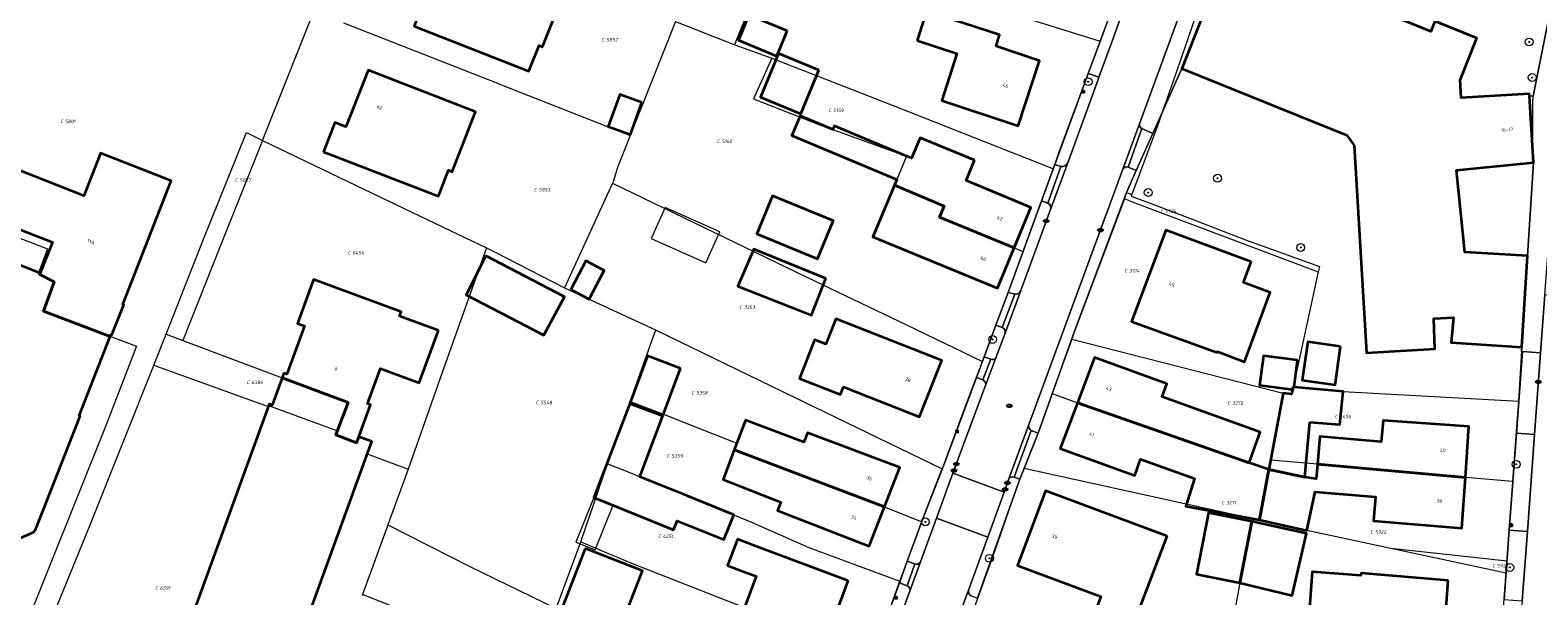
# Model space of a CAD drawing. Header units: metres. Extents: x 183765 to 187731, y 443805 to 446163.
# Tile 74 of 120: x 186454 to 186608, y 444591 to 444649. Entities that reach past the tile are written whole.
import ezdxf
from ezdxf.enums import TextEntityAlignment as Align

# ---------------------------------------------------------------- set-up
doc = ezdxf.new("R2010")
doc.units = ezdxf.units.M
doc.layers.get('0').update_dxf_attribs({"lineweight": 25})
for name, color, linetype, lineweight in [('B-WE-GR-BOOM-S', 253, 'Continuous', 25), ('B-WE-IE-MEUBILAIR-S', 7, 'Continuous', 25), ('B-WE-OG-BEBOUWING-GV', 7, 'Continuous', 35), ('B-WE-OG-BEBOUWING-T18', 10, 'Continuous', 18), ('B-WE-OG-BEBOUWING_LUIFEL-GV', 7, 'Continuous', 18), ('B-WE-OG-BEBOUWING_SCHUUR-GV', 7, 'Continuous', 18), ('B-WE-OG-TERREIN_ERF-GV', 7, 'Continuous', 18), ('B-WE-VH-GESLOTENVERHARDING_ASFALT-GV', 10, 'Continuous', 18), ('B-WE-VH-OPENVERHARDING_BETONSTRAATSTEEN-GV', 90, 'Continuous', 18), ('B-WE-VH-OPENVERHARDING_STRAATBAKSTEEN-GV', 90, 'Continuous', 18), ('B-WE-VH-OPENVERHARDING_TEGEL-GV', 90, 'Continuous', 18)]:
    doc.layers.add(name, color=color, linetype=linetype, lineweight=lineweight)
doc.layers.add('B-WE-KG-GRENS_PERCEEL-G', color=7, linetype='Continuous', lineweight=13, true_color=0xa55252)
doc.layers.add('B-WE-KG-GRENS_PERCEEL-S', color=7, linetype='Continuous', lineweight=25, true_color=0xa55252)
doc.styles.add('NLCS-ISO', font='NLCS-ISO.ttf')
doc.styles.add('NLCS-ISO-M200-T18', font='NLCS-ISO.ttf', dxfattribs={"height": 0.36})

# ---------------------------------------------------------------- blocks, each defined once
blk = doc.blocks.new('SIE-MEUBILAIR_PAAL_LICHTMAST-SO')
for points in [[(-0.62, 0), (-1, 0)], [(-0.71, 0.71), (-0.44, 0.44)], [(0, 1), (0, 0.62)], [(0.44, 0.44), (0.71, 0.71)], [(1, 0), (0.62, 0)], [(-0.71, -0.71), (-0.44, -0.44)], [(0, -0.62), (0, -1)], [(0.44, -0.44), (0.71, -0.71)]]:
    blk.add_lwpolyline(points)
blk.add_circle((0, 0), 0.5)
blk = doc.blocks.new('SIE-MEUBILAIR_PUT_KOLK-SO')
blk.add_ellipse((0, 0), major_axis=(1.25, 0), ratio=0.54)
at = {"style": 'NLCS-ISO'}
blk.add_text('klk', height=0.75, dxfattribs=at).set_placement((0.03, 0), align=Align.MIDDLE_CENTER)
blk = doc.blocks.new('SIE-MEUBILAIR_PUT_RIOOLPUT-SO')
blk.add_ellipse((0, 0), major_axis=(1.25, 0), ratio=0.54)
at = {"style": 'NLCS-ISO'}
blk.add_text('ri', height=0.75, dxfattribs=at).set_placement((-0.04, 0.07), align=Align.MIDDLE_CENTER)
blk = doc.blocks.new('SGR-BOOM_GBKN-SO')
at = {"linetype": 'ByBlock', "lineweight": 18}
h = blk.add_hatch(color=0, dxfattribs=at)
h.dxf.hatch_style = 1
edge = h.paths.add_edge_path()
edge.add_arc((0, 0), 0.25, 0, 360)
at = {"color": 0, "linetype": 'ByBlock', "lineweight": 18}
for radius in [2, 0.25]:
    blk.add_circle((0, 0), radius, dxfattribs=at)
at = {"color": 0, "linetype": 'ByBlock', "lineweight": 18, "style": 'NLCS-ISO'}
blk.add_attdef('SOORT', (2.5, 0), '', height=1.5, dxfattribs=at)
blk = doc.blocks.new('SKG-PERCEELNUMMER-SO')
at = {"style": 'NLCS-ISO', "oblique": 10, "flags": 1}
for tag, p in [('GEMEENTECODE', (0, 2.55)), ('PERCEELGROOTTE', (0, -2.45))]:
    blk.add_attdef(tag, text='', height=1.8, dxfattribs=at).set_placement(p, align=Align.MIDDLE_CENTER)
at = {"style": 'NLCS-ISO', "oblique": 10}
blk.add_attdef('SECTIE', text='', height=1.8, dxfattribs=at).set_placement((-0.5, 0), align=Align.MIDDLE_RIGHT)
blk.add_attdef('PERCEELNUMMER', text='', height=1.8, dxfattribs=at).set_placement((0.5, 0), align=Align.MIDDLE_LEFT)

msp = doc.modelspace()

# ---------------------------------------------------------------- linework, layer by layer
at = {"layer": 'B-WE-KG-GRENS_PERCEEL-G', "flags": 128}
for points in [[(186525.7, 444647.099), (186525.757, 444647.245), (186526.695, 444649.594), (186527.55, 444651.649), (186530.046, 444657.923), (186530.197, 444657.874)], [(186530.197, 444657.874), (186538.729, 444655.107), (186550.111, 444651.507), (186562.98, 444647.469)], [(186607.172, 444641.876), (186608.996, 444650.809), (186610.591, 444657.21), (186611.034, 444658.452)], [(186562.98, 444647.469), (186565.478, 444654.115)], [(186575.25, 444655.558), (186574.506, 444655.18), (186570.953, 444644.852), (186568.858, 444638.819), (186566.218, 444631.84)], [(186477.503, 444637.353), (186482.414, 444649.656)], [(186519.642, 444649.476), (186515.027, 444637.863)], [(186519.642, 444649.476), (186525.7, 444647.099)], [(186485.767, 444649.348), (186500.53, 444643.553), (186503.517, 444642.381), (186515.027, 444637.863)], [(186525.7, 444647.099), (186529.5, 444645.726)], [(186558.217, 444634.452), (186558.788, 444636.067), (186562.911, 444647.282), (186562.98, 444647.469)], [(186529.5, 444645.726), (186527.611, 444641.577), (186534.282, 444638.954), (186543.245, 444635.729), (186542.008, 444632.776), (186547.073, 444630.623), (186546.609, 444629.51), (186554.226, 444626.382), (186555.134, 444626.012)], [(186529.5, 444645.726), (186542.053, 444640.853), (186558.217, 444634.452)], [(186607.144, 444636.586), (186607.148, 444641.22), (186607.172, 444641.876)], [(186467.667, 444617.572), (186471.428, 444627.108), (186475.867, 444638.167)], [(186477.503, 444637.353), (186473.213, 444626.608)], [(186475.867, 444638.167), (186477.503, 444637.353)], [(186477.503, 444637.353), (186487.058, 444632.736), (186497.495, 444627.747)], [(186515.027, 444637.863), (186513.721, 444634.575), (186513.308, 444633.123), (186513.218, 444632.965)], [(186607.219, 444634.836), (186607.236, 444635.107), (186607.144, 444636.586)], [(186555.134, 444626.012), (186558.217, 444634.452)], [(186606.625, 444625.569), (186606.648, 444625.882), (186607.201, 444634.562), (186607.219, 444634.836)], [(186436.237, 444633.709), (186442.32, 444631.383), (186455.572, 444626.268), (186454.603, 444623.735), (186456.251, 444622.9), (186455.163, 444619.93), (186459.631, 444618.217), (186464.645, 444616.324), (186461.491, 444608.145), (186452.888, 444586.681)], [(186513.218, 444632.965), (186508.313, 444622.284)], [(186513.218, 444632.965), (186533.056, 444623.376), (186543.228, 444618.511), (186550.974, 444614.783)], [(186565.468, 444631.369), (186560.35, 444617.754), (186560.103, 444617.065)], [(186565.468, 444631.369), (186565.685, 444632.035), (186566.218, 444631.84)], [(186565.986, 444631.174), (186565.468, 444631.369)], [(186565.986, 444631.174), (186585.254, 444623.93)], [(186566.218, 444631.84), (186566.144, 444631.654)], [(186566.144, 444631.654), (186567.077, 444631.313), (186568.115, 444630.934), (186572.82, 444629.119), (186577.822, 444627.188), (186581.696, 444625.8), (186585.382, 444624.48), (186585.254, 444623.93)], [(186473.213, 444626.608), (186469.369, 444616.932)], [(186500.365, 444626.37), (186495.8, 444613.539), (186492.364, 444603.789)], [(186497.495, 444627.747), (186500.365, 444626.37)], [(186500.365, 444626.37), (186501.19, 444625.97), (186508.313, 444622.284)], [(186550.974, 444614.783), (186553.602, 444621.818), (186555.134, 444626.012)], [(186605.728, 444610.718), (186606.625, 444625.569)], [(186585.254, 444623.93), (186582.688, 444612.169)], [(186508.313, 444622.284), (186517.683, 444617.982)], [(186466.485, 444614.557), (186467.667, 444617.572)], [(186467.667, 444617.572), (186469.369, 444616.932)], [(186515.035, 444610.701), (186517.547, 444617.727), (186517.683, 444617.982)], [(186517.683, 444617.982), (186529.455, 444612.254), (186546.877, 444603.808)], [(186469.369, 444616.932), (186479.508, 444613.123)], [(186560.103, 444617.065), (186558.108, 444611.51)], [(186560.103, 444617.065), (186581.678, 444611.536)], [(186454.853, 444585.451), (186456.517, 444589.762), (186459.766, 444597.751), (186463.338, 444606.716), (186466.319, 444614.133), (186466.422, 444614.397)], [(186466.422, 444614.397), (186466.485, 444614.557)], [(186466.422, 444614.397), (186472.066, 444612.37), (186478.098, 444610.183)], [(186546.877, 444603.808), (186547.001, 444604.123), (186549.267, 444610.201), (186550.974, 444614.783)], [(186479.508, 444613.123), (186486.258, 444610.587), (186485.177, 444607.732)], [(186558.108, 444611.51), (186556.497, 444607.025), (186555.242, 444603.895)], [(186558.108, 444611.51), (186560.667, 444610.538), (186573.757, 444605.986), (186580.22, 444603.742)], [(186581.678, 444611.536), (186580.4, 444604.702)], [(186582.688, 444612.169), (186582.514, 444611.455), (186581.678, 444611.536)], [(186582.688, 444612.169), (186587.785, 444611.698), (186605.728, 444610.718)], [(186478.098, 444610.183), (186478.129, 444610.267)], [(186478.129, 444610.267), (186485.161, 444607.691)], [(186512.706, 444604.343), (186515.035, 444610.701)], [(186515.035, 444610.701), (186518.416, 444609.409), (186521.419, 444608.197), (186525.908, 444606.428), (186525.729, 444605.952), (186525.653, 444605.751), (186540.974, 444599.938), (186544.785, 444598.42)], [(186605.122, 444602.533), (186605.491, 444607.645), (186605.728, 444610.718)], [(186485.161, 444607.691), (186485.004, 444607.276), (186487.11, 444606.477), (186487.338, 444607.075)], [(186485.177, 444607.732), (186485.161, 444607.691)], [(186487.338, 444607.075), (186488.652, 444606.593), (186488.2, 444605.346), (186492.364, 444603.789)], [(186492.364, 444603.789), (186490.299, 444598.104)], [(186509.998, 444596.381), (186512.706, 444604.343)], [(186512.706, 444604.343), (186514.663, 444603.57), (186517.034, 444602.604), (186521.904, 444600.616), (186524.915, 444599.392), (186527.406, 444598.377), (186533.258, 444595.781), (186540.6, 444593.048)], [(186544.785, 444598.42), (186544.826, 444598.533), (186545.829, 444601.119), (186546.877, 444603.808)], [(186555.242, 444603.895), (186554.692, 444602.525), (186552.054, 444594.917), (186549.1, 444586.818)], [(186555.242, 444603.895), (186578.562, 444598.742)], [(186580.22, 444603.742), (186579.258, 444598.601)], [(186580.4, 444604.702), (186580.22, 444603.742)], [(186605.122, 444602.533), (186600.277, 444602.942), (186585.172, 444604.289), (186580.4, 444604.702)], [(186604.519, 444594.384), (186605.122, 444602.533)], [(186578.562, 444598.742), (186578.489, 444598.443), (186577.245, 444592.178), (186575.241, 444581.111)], [(186579.258, 444598.601), (186578.562, 444598.742)], [(186490.221, 444597.891), (186487.706, 444590.982)], [(186490.299, 444598.104), (186490.221, 444597.891)], [(186490.299, 444598.104), (186498.674, 444593.859), (186507.463, 444589.559)], [(186542.56, 444592.336), (186543.738, 444595.559), (186544.785, 444598.42)], [(186592.674, 444595.675), (186584.076, 444597.516), (186579.258, 444598.601)], [(186507.463, 444589.559), (186509.998, 444596.381)], [(186509.998, 444596.381), (186515.155, 444594.203), (186526.691, 444589.66), (186535.08, 444586.516), (186539.788, 444584.752)], [(186604.519, 444594.384), (186592.674, 444595.675)], [(186604.429, 444593.158), (186592.674, 444595.675)], [(186604.429, 444593.158), (186604.519, 444594.384)], [(186540.6, 444593.048), (186542.56, 444592.336)], [(186604.34, 444591.954), (186604.429, 444593.158)], [(186484.695, 444554.266), (186486.342, 444557.696), (186487.919, 444561.19), (186484.703, 444562.702), (186486.233, 444566.053), (186485.853, 444566.179), (186488.882, 444572.946), (186491.311, 444578.854), (186493.74, 444584.604), (186495.295, 444587.789), (186491.714, 444589.394), (186487.706, 444590.982)], [(186487.706, 444590.982), (186487.655, 444590.844)], [(186539.788, 444584.752), (186539.849, 444584.916), (186540.802, 444587.506), (186542.56, 444592.336)], [(186603.087, 444575.004), (186604.34, 444591.954)]]:
    msp.add_lwpolyline(points, dxfattribs=at)
at = {"layer": 'B-WE-OG-BEBOUWING-GV', "flags": 128}
for points in [[(186497.501, 444657.333), (186495.198, 444651.564), (186494.1, 444651.979), (186492.975, 444649.005), (186504.673, 444644.399), (186505.757, 444647.02), (186506.079, 444646.91), (186508.479, 444653.003)], [(186531.053, 444648.522), (186527.137, 444650.141), (186526.078, 444647.58), (186529.993, 444645.961)], [(186544.307, 444647.539), (186548.383, 444646.215), (186546.823, 444641.412), (186554.613, 444638.821), (186556.806, 444645.481), (186552.37, 444646.955), (186552.735, 444648.113), (186545.28, 444650.535)], [(186534.268, 444644.505), (186530.163, 444646.202), (186528.33, 444641.768), (186532.434, 444640.071)], [(186483.717, 444636.196), (186495.464, 444631.64), (186496.502, 444634.316), (186496.877, 444634.15), (186499.25, 444640.26), (186488.282, 444644.529), (186485.996, 444638.732), (186484.881, 444639.169)], [(186516.233, 444641.205), (186513.973, 444642.024), (186512.79, 444638.763), (186515.051, 444637.944)], [(186454.823, 444623.787), (186454.769, 444623.651), (186456.251, 444622.9), (186455.163, 444619.93), (186461.957, 444617.339), (186462.036, 444617.541), (186462.14, 444617.501), (186463.337, 444620.567), (186463.246, 444620.605), (186468.176, 444633.226), (186460.976, 444636.038), (186459.277, 444631.689), (186448.539, 444635.91), (186448.459, 444635.706), (186443.758, 444637.543), (186443.971, 444638.09), (186442.77, 444638.57), (186442.552, 444638.014), (186440.364, 444638.869), (186438.48, 444634.033), (186446.605, 444630.875), (186446.526, 444630.67), (186456.07, 444626.961)], [(186550.172, 444635.336), (186544.614, 444637.623), (186543.744, 444635.524), (186543.245, 444635.729), (186535.863, 444638.821), (186535.707, 444638.448), (186532.366, 444639.848), (186531.53, 444637.852), (186542.253, 444633.36), (186542.008, 444632.776), (186547.073, 444630.623), (186546.609, 444629.51), (186554.226, 444626.382), (186555.931, 444630.505), (186549.309, 444633.249)], [(186546.609, 444629.51), (186547.073, 444630.623), (186542.008, 444632.776), (186539.796, 444627.492), (186552.521, 444622.26), (186554.226, 444626.382)], [(186535.726, 444629.04), (186535.765, 444629.135), (186529.566, 444631.691), (186527.962, 444627.803), (186534.161, 444625.246)], [(186578.414, 444624.957), (186569.714, 444628.183), (186566.19, 444618.859), (186574.935, 444615.701), (186574.969, 444615.795), (186577.711, 444614.756), (186580.355, 444621.835), (186577.625, 444622.847)], [(186500.299, 444625.556), (186498.287, 444621.594), (186506.213, 444617.449), (186508.333, 444621.38)], [(186508.974, 444622.127), (186510.831, 444621.153), (186512.364, 444624.078), (186510.507, 444625.051)], [(186534.984, 444623.239), (186527.644, 444626.245), (186526.013, 444622.482), (186533.521, 444619.492)], [(186495.462, 444617.946), (186491.5, 444619.392), (186491.666, 444619.846), (186482.696, 444623.133), (186481.068, 444618.659), (186481.79, 444618.415), (186479.987, 444613.474), (186479.677, 444613.587), (186479.508, 444613.123), (186486.258, 444610.587), (186485.004, 444607.276), (186487.11, 444606.477), (186487.338, 444607.075), (186488.535, 444610.343), (186488.225, 444610.456), (186489.539, 444614.043), (186493.509, 444612.594)], [(186536.789, 444612.181), (186544.565, 444609.116), (186546.824, 444614.886), (186536.004, 444619.139), (186534.981, 444616.536), (186533.844, 444616.987), (186532.3, 444613.055), (186536.488, 444611.416)], [(186587.54, 444616.31), (186584.175, 444616.796), (186583.608, 444612.875), (186586.973, 444612.388)], [(186520.174, 444614.074), (186516.809, 444615.342), (186514.984, 444610.498), (186518.349, 444609.23)], [(186560.667, 444610.538), (186578.21, 444604.432), (186579.332, 444607.567), (186569.331, 444611.172), (186569.816, 444612.51), (186562.407, 444615.195)], [(186583.139, 444614.907), (186579.657, 444615.354), (186579.271, 444612.352), (186582.636, 444611.92), (186582.701, 444612.168), (186582.786, 444612.16)], [(186479.508, 444613.123), (186478.485, 444610.32), (186478.187, 444610.427), (186470.361, 444588.903), (186480.846, 444585.073), (186488.652, 444606.593), (186487.338, 444607.075), (186487.11, 444606.477), (186485.004, 444607.276), (186486.258, 444610.587)], [(186584.405, 444608.584), (186587.469, 444608.328), (186587.785, 444611.698), (186582.786, 444612.16), (186582.701, 444612.168), (186582.636, 444611.92), (186582.514, 444611.455), (186581.679, 444611.542), (186580.22, 444603.742), (186583.868, 444602.951)], [(186520.843, 444601.055), (186516.006, 444603.01), (186518.349, 444609.23), (186514.984, 444610.498), (186511.31, 444600.89), (186519.447, 444597.601), (186519.816, 444598.513), (186524.573, 444596.591), (186525.6, 444599.132)], [(186578.21, 444604.432), (186560.667, 444610.538), (186558.927, 444605.882), (186566.52, 444603.125), (186567.129, 444604.805), (186572.609, 444602.819), (186571.732, 444600.009), (186579.258, 444598.601), (186580.22, 444603.742)], [(186525.653, 444605.751), (186540.974, 444599.938), (186542.544, 444603.953), (186533.117, 444607.507), (186532.75, 444606.535), (186526.795, 444608.781)], [(186585.172, 444604.289), (186600.277, 444602.942), (186600.639, 444608.126), (186591.862, 444608.753), (186591.68, 444606.583), (186585.408, 444607.109)], [(186525.653, 444605.751), (186524.511, 444602.721), (186530.389, 444600.423), (186530.055, 444599.565), (186539.403, 444595.923), (186540.974, 444599.938)], [(186600.277, 444602.942), (186585.172, 444604.289), (186585.047, 444602.797), (186583.868, 444602.951), (186580.22, 444603.742), (186579.258, 444598.601), (186584.076, 444597.516), (186584.936, 444601.469), (186591.093, 444600.953), (186590.889, 444598.514), (186599.915, 444597.757)], [(186569.849, 444596.953), (186557.409, 444601.577), (186554.569, 444593.932), (186563.053, 444590.776), (186562.485, 444589.253), (186566.38, 444587.806)], [(186578.489, 444598.443), (186574.06, 444599.323), (186572.816, 444593.057), (186577.245, 444592.178)], [(186578.489, 444598.443), (186577.245, 444592.178), (186582.583, 444590.888), (186584.053, 444597.199)], [(186510.421, 444595.676), (186507.63, 444588.494), (186513.492, 444586.216), (186516.283, 444593.399)], [(186537.286, 444592.375), (186527.662, 444595.987), (186525.967, 444596.623), (186524.963, 444593.948), (186526.657, 444593.312), (186527.893, 444592.848), (186526.691, 444589.66), (186535.079, 444586.516), (186535.372, 444587.297), (186536.171, 444587.434), (186536.732, 444588.919), (186536.22, 444589.541)], [(186598.518, 444592.427), (186589.627, 444593.149), (186589.61, 444592.93), (186584.623, 444593.316), (186584.163, 444586.752), (186583.998, 444584.402), (186589.529, 444584.014), (186589.67, 444586.028), (186597.99, 444585.445), (186598.038, 444586.162), (186599.078, 444586.684), (186599.216, 444588.506), (186598.27, 444589.173)]]:
    msp.add_lwpolyline(points, close=True, dxfattribs=at)
for points in [[(186573.859, 444651.069), (186571.316, 444644.676), (186575.034, 444643.18), (186588.164, 444637.895), (186588.925, 444636.829), (186590.183, 444615.667), (186597.153, 444616.07), (186597.033, 444619.148), (186599.071, 444619.274), (186598.814, 444616.722), (186606.017, 444616.23), (186606.625, 444625.569), (186600.229, 444625.933), (186599.349, 444634.316), (186607.236, 444635.107), (186606.803, 444641.888), (186606.79, 444642.1), (186599.84, 444641.682), (186599.73, 444643.513), (186601.434, 444647.791), (186597.156, 444649.508), (186596.742, 444648.474), (186581.929, 444654.515)], [(186452.83, 444596.783), (186454.117, 444597.346), (186454.345, 444597.577), (186458.896, 444609.187), (186458.793, 444609.227), (186461.957, 444617.339), (186455.163, 444619.93), (186456.251, 444622.9), (186454.769, 444623.651), (186454.823, 444623.787), (186454.106, 444624.068), (186451.463, 444625.114)]]:
    msp.add_lwpolyline(points, dxfattribs=at)
at = {"layer": 'B-WE-OG-BEBOUWING_LUIFEL-GV', "flags": 128}
msp.add_lwpolyline([(186511.31, 444600.89), (186509.471, 444596.339), (186511.44, 444595.543), (186513.28, 444600.094)], close=True, dxfattribs=at)
at = {"layer": 'B-WE-OG-BEBOUWING_SCHUUR-GV', "flags": 128}
msp.add_lwpolyline([(186517.173, 444627.316), (186522.742, 444624.832), (186524.163, 444628.018), (186518.594, 444630.502)], close=True, dxfattribs=at)
at = {"layer": 'B-WE-OG-TERREIN_ERF-GV', "flags": 128}
for points in [[(186577.594, 444663.031), (186573.859, 444651.069), (186575.7, 444650.338), (186576.69, 444652.742), (186576.29, 444652.903), (186578.002, 444657.171), (186582.248, 444655.47), (186581.929, 444654.515), (186596.742, 444648.474), (186597.156, 444649.508), (186601.434, 444647.791), (186599.73, 444643.513), (186599.84, 444641.682), (186606.79, 444642.1), (186606.803, 444641.888), (186607.172, 444641.876), (186608.767, 444649.687), (186608.996, 444650.809), (186610.591, 444657.21), (186611.06, 444658.522), (186608.822, 444659.324), (186581.749, 444670.32), (186580.302, 444670.907), (186580.081, 444670.997)], [(186494.1, 444651.979), (186495.198, 444651.564), (186497.501, 444657.333), (186508.479, 444653.003), (186506.079, 444646.91), (186505.757, 444647.02), (186504.673, 444644.399), (186492.975, 444649.005)], [(186526.078, 444647.58), (186527.137, 444650.141), (186531.053, 444648.522), (186529.993, 444645.961)], [(186546.823, 444641.412), (186548.383, 444646.215), (186544.307, 444647.539), (186545.28, 444650.535), (186552.735, 444648.113), (186552.37, 444646.955), (186556.806, 444645.481), (186554.613, 444638.821)], [(186532.434, 444640.071), (186528.33, 444641.768), (186530.163, 444646.202), (186534.268, 444644.505)], [(186496.502, 444634.316), (186495.464, 444631.64), (186483.717, 444636.196), (186484.881, 444639.169), (186485.996, 444638.732), (186488.282, 444644.529), (186499.25, 444640.26), (186496.877, 444634.15)], [(186516.233, 444641.205), (186515.051, 444637.944), (186512.79, 444638.763), (186513.973, 444642.024)], [(186542.008, 444632.776), (186542.253, 444633.36), (186531.53, 444637.852), (186532.366, 444639.848), (186535.707, 444638.448), (186535.863, 444638.821), (186543.245, 444635.729), (186543.744, 444635.524), (186544.614, 444637.623), (186550.172, 444635.336), (186549.309, 444633.249), (186555.931, 444630.505), (186554.226, 444626.382), (186552.521, 444622.26), (186539.796, 444627.492)], [(186607.236, 444635.107), (186599.349, 444634.316), (186600.229, 444625.933), (186606.625, 444625.569)], [(186529.566, 444631.691), (186535.765, 444629.135), (186535.726, 444629.04), (186534.161, 444625.246), (186527.962, 444627.803)], [(186578.414, 444624.957), (186577.625, 444622.847), (186580.355, 444621.835), (186577.711, 444614.756), (186574.969, 444615.795), (186574.935, 444615.701), (186566.19, 444618.859), (186569.714, 444628.183)], [(186506.213, 444617.449), (186498.287, 444621.594), (186500.299, 444625.556), (186508.333, 444621.38)], [(186508.974, 444622.127), (186510.507, 444625.051), (186512.364, 444624.078), (186510.831, 444621.153)], [(186526.013, 444622.482), (186527.644, 444626.245), (186534.984, 444623.239), (186533.521, 444619.492)], [(186487.338, 444607.075), (186488.652, 444606.593), (186480.846, 444585.073), (186470.361, 444588.903), (186478.187, 444610.427), (186478.485, 444610.32), (186479.508, 444613.123), (186479.677, 444613.587), (186479.987, 444613.474), (186481.79, 444618.415), (186481.068, 444618.659), (186482.696, 444623.133), (186491.666, 444619.846), (186491.5, 444619.392), (186495.462, 444617.946), (186493.509, 444612.594), (186489.539, 444614.043), (186488.225, 444610.456), (186488.535, 444610.343)], [(186546.824, 444614.886), (186544.565, 444609.116), (186536.789, 444612.181), (186536.488, 444611.416), (186532.3, 444613.055), (186533.844, 444616.987), (186534.981, 444616.536), (186536.004, 444619.139)], [(186587.54, 444616.31), (186586.973, 444612.388), (186583.608, 444612.875), (186584.175, 444616.796)], [(186514.984, 444610.498), (186516.809, 444615.342), (186520.174, 444614.074), (186518.349, 444609.23), (186516.006, 444603.01), (186520.843, 444601.055), (186525.6, 444599.132), (186524.573, 444596.591), (186519.816, 444598.513), (186519.447, 444597.601), (186511.31, 444600.89)], [(186580.22, 444603.742), (186581.679, 444611.542), (186582.514, 444611.455), (186582.636, 444611.92), (186579.271, 444612.352), (186579.657, 444615.354), (186583.139, 444614.907), (186582.786, 444612.16), (186587.785, 444611.698), (186587.469, 444608.328), (186584.405, 444608.584), (186583.868, 444602.951), (186585.047, 444602.797), (186585.172, 444604.289), (186585.408, 444607.109), (186591.68, 444606.583), (186591.862, 444608.753), (186600.639, 444608.126), (186600.277, 444602.942), (186599.915, 444597.757), (186590.889, 444598.514), (186591.093, 444600.953), (186584.936, 444601.469), (186584.076, 444597.516), (186579.258, 444598.601), (186571.732, 444600.009), (186572.609, 444602.819), (186567.129, 444604.805), (186566.52, 444603.125), (186558.927, 444605.882), (186560.667, 444610.538), (186562.407, 444615.195), (186569.816, 444612.51), (186569.331, 444611.172), (186579.332, 444607.567), (186578.21, 444604.432)], [(186525.653, 444605.751), (186526.795, 444608.781), (186532.75, 444606.535), (186533.117, 444607.507), (186542.544, 444603.953), (186540.974, 444599.938), (186539.403, 444595.923), (186530.055, 444599.565), (186530.389, 444600.423), (186524.511, 444602.721)], [(186569.849, 444596.953), (186566.38, 444587.806), (186562.485, 444589.253), (186563.053, 444590.776), (186554.569, 444593.932), (186557.409, 444601.577)], [(186577.245, 444592.178), (186572.816, 444593.057), (186574.06, 444599.323), (186578.489, 444598.443), (186584.053, 444597.199), (186582.583, 444590.888)], [(186513.492, 444586.216), (186507.63, 444588.494), (186510.421, 444595.676), (186516.283, 444593.399)], [(186522.568, 444587.567), (186525.489, 444586.471), (186526.691, 444589.66), (186527.893, 444592.848), (186526.657, 444593.312), (186524.963, 444593.948), (186525.967, 444596.623), (186527.662, 444595.987), (186537.286, 444592.375), (186536.22, 444589.541), (186536.732, 444588.919), (186536.171, 444587.434), (186535.372, 444587.297), (186535.079, 444586.516), (186534.787, 444585.736), (186535.303, 444585.127), (186534.738, 444583.612), (186533.949, 444583.495), (186532.887, 444580.655), (186521.594, 444584.993)], [(186583.998, 444584.402), (186584.163, 444586.752), (186584.623, 444593.316), (186589.61, 444592.93), (186589.627, 444593.149), (186598.518, 444592.427), (186598.27, 444589.173), (186599.216, 444588.506), (186599.078, 444586.684), (186598.038, 444586.162), (186597.99, 444585.445), (186589.67, 444586.028), (186589.529, 444584.014)]]:
    msp.add_lwpolyline(points, close=True, dxfattribs=at)
for points in [[(186518.645, 444526.932), (186518.858, 444527.514), (186523.312, 444539.733), (186527.099, 444550.123), (186528.732, 444554.601), (186533.411, 444567.46), (186534.634, 444570.962), (186536.779, 444576.61), (186537.681, 444579.048), (186542.503, 444592.178), (186543.31, 444594.386), (186544.826, 444598.533), (186547.001, 444604.123), (186550.37, 444613.154), (186551.156, 444615.26), (186552.362, 444618.493), (186553.602, 444621.818), (186557.02, 444631.167), (186558.381, 444634.89), (186561.779, 444644.186), (186562.911, 444647.282), (186563.979, 444650.125)], [(186604.231, 444590.483), (186604.753, 444597.54), (186605.488, 444607.474), (186606.103, 444615.795), (186606.005, 444615.797), (186606.017, 444616.23), (186598.814, 444616.722), (186599.071, 444619.274), (186597.033, 444619.148), (186597.153, 444616.07), (186590.183, 444615.667), (186588.925, 444636.829), (186588.164, 444637.895), (186575.034, 444643.18), (186571.316, 444644.676), (186568.365, 444638.05), (186566.676, 444634.259), (186565.685, 444632.035), (186560.35, 444617.754), (186556.656, 444607.467), (186554.783, 444602.751), (186550.483, 444590.61)], [(186448.539, 444635.91), (186459.277, 444631.689), (186460.976, 444636.038), (186468.176, 444633.226), (186463.246, 444620.605), (186463.337, 444620.567), (186462.14, 444617.501), (186462.036, 444617.541), (186461.957, 444617.339), (186458.793, 444609.227), (186458.896, 444609.187), (186454.345, 444597.577), (186454.117, 444597.346), (186452.83, 444596.783)], [(186451.463, 444625.114), (186454.106, 444624.068), (186454.823, 444623.787), (186456.07, 444626.961), (186446.526, 444630.67)]]:
    msp.add_lwpolyline(points, dxfattribs=at)
at = {"layer": 'B-WE-VH-GESLOTENVERHARDING_ASFALT-GV', "flags": 128}
msp.add_lwpolyline([(186610.9, 444584.389), (186611.845, 444597.313), (186612.788, 444610.198), (186613.491, 444621.319), (186608.395, 444621.594), (186607.953, 444615.657), (186607.333, 444607.337), (186606.593, 444597.404), (186606.067, 444590.347), (186604.437, 444568.465), (186604.166, 444564.981), (186603.529, 444556.787), (186603.14, 444551.788), (186602.522, 444543.83), (186602.297, 444540.942), (186601.976, 444536.815), (186607.317, 444536.416), (186608.413, 444551.098), (186608.741, 444555.489)], close=True, dxfattribs=at)
at = {"layer": 'B-WE-VH-OPENVERHARDING_BETONSTRAATSTEEN-GV', "flags": 128}
for points in [[(186567, 444639.052), (186565.301, 444634.411)], [(186565.848, 444634.628), (186567.238, 444638.552)], [(186558.986, 444634.669), (186557.646, 444630.938)], [(186557.942, 444630.289), (186559.697, 444635.063)], [(186553.285, 444617.668), (186554.897, 444622.007)], [(186554.279, 444621.64), (186552.985, 444618.261)], [(186551.827, 444615.01), (186551.012, 444612.914)], [(186551.333, 444612.413), (186552.346, 444615.139)], [(186555.695, 444608.257), (186553.683, 444602.783)], [(186554.224, 444602.975), (186555.962, 444607.716)], [(186544.07, 444594.108), (186543.311, 444591.883)], [(186543.59, 444591.432), (186544.645, 444594.312)], [(186549.541, 444591.417), (186547.938, 444587.023)]]:
    msp.add_lwpolyline(points, dxfattribs=at)
at = {"layer": 'B-WE-VH-OPENVERHARDING_BETONSTRAATSTEEN-GV'}
for points in [[(186567.238, 444638.552, -0.2916315), (186567, 444639.052)], [(186559.697, 444635.063, -0.302249), (186558.986, 444634.669)], [(186565.301, 444634.411, -0.3010893), (186565.848, 444634.628)], [(186557.646, 444630.938, -0.392451), (186557.942, 444630.289)], [(186554.897, 444622.007, -0.3314596), (186554.279, 444621.64)], [(186552.985, 444618.261, -0.386786), (186553.285, 444617.668)], [(186552.346, 444615.139, -0.3230839), (186551.827, 444615.01)], [(186551.012, 444612.914, -0.251822), (186551.333, 444612.413)], [(186555.962, 444607.716, -0.2365595), (186555.695, 444608.257)], [(186553.683, 444602.783, -0.3599671), (186554.224, 444602.975)], [(186544.645, 444594.312, -0.3950526), (186544.07, 444594.108)], [(186543.311, 444591.883, -0.2857997), (186543.59, 444591.432)], [(186549.827, 444590.849, -0.2911362), (186549.541, 444591.417)]]:
    msp.add_lwpolyline(points, format="xyb", dxfattribs=at)
at = {"layer": 'B-WE-VH-OPENVERHARDING_BETONSTRAATSTEEN-GV', "flags": 128}
msp.add_lwpolyline([(186553.191, 444601.446), (186547.973, 444603.37), (186546.278, 444598.772), (186551.52, 444596.84)], close=True, dxfattribs=at)
at = {"layer": 'B-WE-VH-OPENVERHARDING_STRAATBAKSTEEN-GV', "flags": 128}
msp.add_lwpolyline([(186565.301, 444634.411), (186567, 444639.052), (186573.395, 444656.524), (186575.672, 444663.631), (186570.545, 444665.538), (186570.321, 444664.873), (186569.965, 444662.824), (186569.644, 444661.887), (186567.874, 444657.511), (186565.03, 444649.741), (186564.204, 444647.484), (186562.864, 444643.789), (186562.787, 444643.58), (186559.697, 444635.063), (186557.942, 444630.289), (186554.897, 444622.007), (186553.285, 444617.668), (186552.346, 444615.139), (186551.333, 444612.413), (186547.973, 444603.37), (186553.191, 444601.446), (186553.683, 444602.783), (186555.695, 444608.257)], close=True, dxfattribs=at)
msp.add_lwpolyline([(186547.938, 444587.023), (186549.541, 444591.417), (186551.52, 444596.84), (186546.278, 444598.772), (186544.645, 444594.312), (186543.59, 444591.432), (186538.986, 444578.86)], dxfattribs=at)
at = {"layer": 'B-WE-VH-OPENVERHARDING_TEGEL-GV', "flags": 128}
for points in [[(186573.859, 444651.069), (186577.594, 444663.031), (186575.672, 444663.631), (186573.395, 444656.524), (186567, 444639.052)], [(186567.238, 444638.552), (186568.365, 444638.05), (186571.316, 444644.676), (186573.859, 444651.069)], [(186562.787, 444643.58), (186562.864, 444643.789), (186561.779, 444644.186), (186558.381, 444634.89), (186558.986, 444634.669)], [(186559.697, 444635.063), (186562.787, 444643.58)], [(186565.301, 444634.411), (186555.695, 444608.257)], [(186565.685, 444632.035), (186566.676, 444634.259), (186565.848, 444634.628)], [(186557.646, 444630.938), (186557.02, 444631.167), (186553.602, 444621.818), (186554.279, 444621.64)], [(186555.962, 444607.716), (186556.656, 444607.467), (186560.35, 444617.754), (186565.685, 444632.035)], [(186554.897, 444622.007), (186557.942, 444630.289)], [(186552.985, 444618.261), (186552.362, 444618.493), (186551.156, 444615.26), (186551.827, 444615.01)], [(186552.346, 444615.139), (186553.285, 444617.668)], [(186551.012, 444612.914), (186550.37, 444613.154), (186547.001, 444604.123), (186544.826, 444598.533), (186543.31, 444594.386), (186544.07, 444594.108)], [(186544.645, 444594.312), (186546.278, 444598.772), (186547.973, 444603.37), (186551.333, 444612.413)], [(186553.683, 444602.783), (186553.191, 444601.446), (186551.52, 444596.84), (186549.541, 444591.417)], [(186549.827, 444590.849), (186550.483, 444590.61), (186554.783, 444602.751)], [(186554.783, 444602.751), (186554.224, 444602.975)], [(186543.311, 444591.883), (186542.503, 444592.178), (186537.681, 444579.048), (186538.469, 444578.749)], [(186538.986, 444578.86), (186543.59, 444591.432)]]:
    msp.add_lwpolyline(points, dxfattribs=at)
for points in [[(186565.03, 444649.741), (186563.979, 444650.125), (186562.911, 444647.282), (186561.779, 444644.186), (186562.864, 444643.789), (186564.204, 444647.484)], [(186606.103, 444615.795), (186607.953, 444615.657), (186608.395, 444621.594), (186608.662, 444625.165), (186609.633, 444638.204), (186610.757, 444649.28), (186608.767, 444649.687), (186607.172, 444641.876), (186606.803, 444641.888), (186607.236, 444635.107), (186606.625, 444625.569), (186606.017, 444616.23), (186606.005, 444615.797)], [(186568.365, 444638.05), (186567.238, 444638.552), (186565.848, 444634.628), (186566.676, 444634.259)], [(186558.986, 444634.669), (186558.381, 444634.89), (186557.02, 444631.167), (186557.646, 444630.938)], [(186554.279, 444621.64), (186553.602, 444621.818), (186552.362, 444618.493), (186552.985, 444618.261)], [(186607.953, 444615.657), (186606.103, 444615.795), (186605.488, 444607.474), (186607.333, 444607.337)], [(186551.827, 444615.01), (186551.156, 444615.26), (186550.37, 444613.154), (186551.012, 444612.914)], [(186556.656, 444607.467), (186555.962, 444607.716), (186554.224, 444602.975), (186554.783, 444602.751)], [(186607.333, 444607.337), (186605.488, 444607.474), (186604.753, 444597.54), (186606.593, 444597.404)], [(186606.593, 444597.404), (186604.753, 444597.54), (186604.231, 444590.483), (186606.067, 444590.347)], [(186544.07, 444594.108), (186543.31, 444594.386), (186542.503, 444592.178), (186543.311, 444591.883)]]:
    msp.add_lwpolyline(points, close=True, dxfattribs=at)
at = {"layer": 'B-WE-VH-OPENVERHARDING_TEGEL-GV'}
for points in [[(186567, 444639.052, 0.2916315), (186567.238, 444638.552)], [(186558.986, 444634.669, 0.302249), (186559.697, 444635.063)], [(186565.848, 444634.628, 0.3010893), (186565.301, 444634.411)], [(186557.942, 444630.289, 0.392451), (186557.646, 444630.938)], [(186554.279, 444621.64, 0.3314596), (186554.897, 444622.007)], [(186553.285, 444617.668, 0.386786), (186552.985, 444618.261)], [(186551.827, 444615.01, 0.3230839), (186552.346, 444615.139)], [(186551.333, 444612.413, 0.251822), (186551.012, 444612.914)], [(186555.695, 444608.257, 0.2365595), (186555.962, 444607.716)], [(186554.224, 444602.975, 0.3599671), (186553.683, 444602.783)], [(186544.07, 444594.108, 0.3950526), (186544.645, 444594.312)], [(186543.59, 444591.432, 0.2857997), (186543.311, 444591.883)], [(186549.541, 444591.417, 0.2911362), (186549.827, 444590.849)]]:
    msp.add_lwpolyline(points, format="xyb", dxfattribs=at)

# ---------------------------------------------------------------- block references
at = {"layer": 'B-WE-GR-BOOM-S', "xscale": 0.2, "yscale": 0.2, "zscale": 0.2}
for p in [(186606.784, 444647.397), (186561.776, 444643.343), (186607.091, 444643.766), (186574.977, 444633.484), (186567.903, 444632.022), (186583.462, 444626.415), (186552.022, 444617.026), (186605.451, 444604.279), (186545.152, 444598.407), (186551.694, 444594.681), (186604.809, 444593.746)]:
    msp.add_blockref('SGR-BOOM_GBKN-SO', p, dxfattribs=at)
at = {"layer": 'B-WE-IE-MEUBILAIR-S', "xscale": 0.2, "yscale": 0.2, "zscale": 0.2}
for name, p in [('SIE-MEUBILAIR_PAAL_LICHTMAST-SO', (186561.26, 444642.323)), ('SIE-MEUBILAIR_PUT_KOLK-SO', (186557.48, 444629.121)), ('SIE-MEUBILAIR_PUT_KOLK-SO', (186563.022, 444628.185)), ('SIE-MEUBILAIR_PUT_KOLK-SO', (186607.713, 444612.69)), ('SIE-MEUBILAIR_PUT_RIOOLPUT-SO', (186553.729, 444610.248)), ('SIE-MEUBILAIR_PAAL_LICHTMAST-SO', (186548.385, 444607.646)), ('SIE-MEUBILAIR_PUT_KOLK-SO', (186548.077, 444603.651)), ('SIE-MEUBILAIR_PUT_KOLK-SO', (186548.319, 444604.308)), ('SIE-MEUBILAIR_PUT_KOLK-SO', (186553.293, 444601.728)), ('SIE-MEUBILAIR_PUT_KOLK-SO', (186553.532, 444602.386)), ('SIE-MEUBILAIR_PAAL_LICHTMAST-SO', (186604.935, 444598.076)), ('SIE-MEUBILAIR_PAAL_LICHTMAST-SO', (186542.138, 444590.665))]:
    msp.add_blockref(name, p, dxfattribs=at)
at = {"layer": 'B-WE-KG-GRENS_PERCEEL-S', "xscale": 0.2, "yscale": 0.2, "zscale": 0.2}
for p, values in [((186512.502, 444647.636), {'PERCEELNUMMER': '5852', 'SECTIE': 'C'}), ((186535.637, 444640.413), {'PERCEELNUMMER': '5159', 'SECTIE': 'C'}), ((186457.248, 444639.286), {'PERCEELNUMMER': '5801', 'SECTIE': 'C'}), ((186524.275, 444637.257), {'PERCEELNUMMER': '5160', 'SECTIE': 'C'}), ((186475.079, 444633.301), {'PERCEELNUMMER': '5877', 'SECTIE': 'C'}), ((186505.599, 444632.311), {'PERCEELNUMMER': '5853', 'SECTIE': 'C'}), ((186569.517, 444630.126), {'PERCEELNUMMER': '5924', 'SECTIE': 'C'}), ((186486.598, 444625.872), {'PERCEELNUMMER': '6454', 'SECTIE': 'C'}), ((186565.844, 444624.03), {'PERCEELNUMMER': '3714', 'SECTIE': 'C'}), ((186526.547, 444620.34), {'PERCEELNUMMER': '3263', 'SECTIE': 'C'}), ((186476.293, 444612.644), {'PERCEELNUMMER': '6386', 'SECTIE': 'C'}), ((186521.674, 444611.578), {'PERCEELNUMMER': '5358', 'SECTIE': 'C'}), ((186505.781, 444610.585), {'PERCEELNUMMER': '5548', 'SECTIE': 'C'}), ((186576.36, 444610.526), {'PERCEELNUMMER': '3270', 'SECTIE': 'C'}), ((186587.315, 444609.15), {'PERCEELNUMMER': '4456', 'SECTIE': 'C'}), ((186519.149, 444605.139), {'PERCEELNUMMER': '5359', 'SECTIE': 'C'}), ((186575.745, 444600.362), {'PERCEELNUMMER': '3271', 'SECTIE': 'C'}), ((186518.265, 444596.933), {'PERCEELNUMMER': '4251', 'SECTIE': 'C'}), ((186590.952, 444597.37), {'PERCEELNUMMER': '5922', 'SECTIE': 'C'}), ((186603.394, 444593.936), {'PERCEELNUMMER': '5923', 'SECTIE': 'C'}), ((186466.934, 444591.647), {'PERCEELNUMMER': '6391', 'SECTIE': 'C'})]:
    msp.add_blockref('SKG-PERCEELNUMMER-SO', p, dxfattribs=at).add_auto_attribs(values)

# ---------------------------------------------------------------- texts
at = {"layer": 'B-WE-OG-BEBOUWING-T18', "style": 'NLCS-ISO-M200-T18'}
for s, rotation, p in [('46', 341.8, (186553.335, 444642.933)), ('62', 338.5, (186489.465, 444640.713)), ('16-17', 3.7, (186604.518, 444638.444)), ('42', 337.5, (186552.768, 444629.399)), ('11A', 338.5, (186460, 444627)), ('40', 337.5, (186551.063, 444625.277)), ('45', 339.3, (186570.291, 444622.637)), ('9', 339.9, (186485, 444614)), ('38', 338.6, (186543.367, 444612.912)), ('43', 339.5, (186563.879, 444611.991)), ('41', 339.5, (186562.139, 444607.335)), ('40', 356, (186597.964, 444605.708)), ('36', 338.6, (186539.431, 444602.856)), ('38', 356, (186597.602, 444600.524)), ('34', 338.6, (186537.86, 444598.841)), ('39', 339.6, (186558.333, 444596.884))]:
    msp.add_text(s, height=0.36, rotation=rotation, dxfattribs=at).set_placement(p, align=Align.MIDDLE)

doc.saveas('drawing.dxf')
